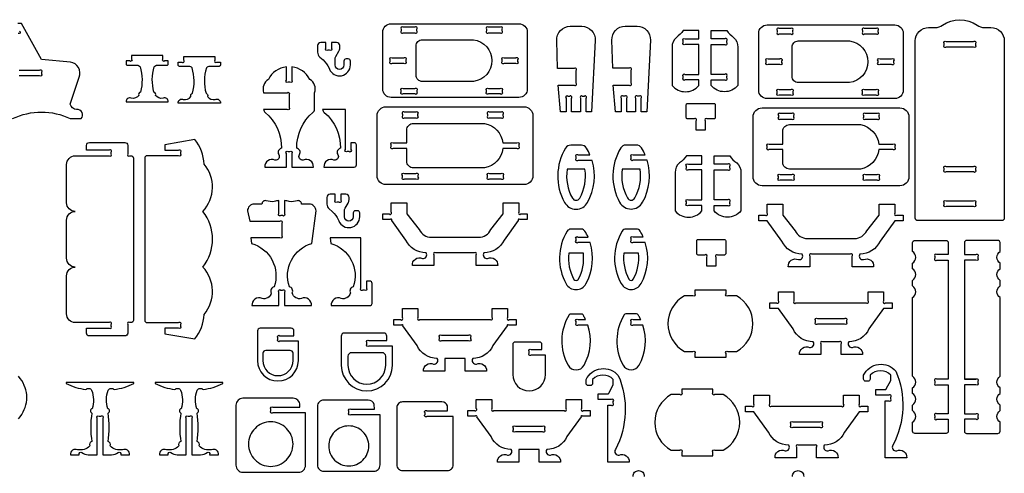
# Model space of a CAD drawing. Extents: x 4755 to 4925, y 1482 to 1588.
# Tile 5 of 5: x 4836 to 4925, y 1547 to 1588. Entities that reach past the tile are written whole.
import ezdxf

# ---------------------------------------------------------------- set-up
doc = ezdxf.new("R2010")
doc.units = 0
doc.header["$MEASUREMENT"] = 0
doc.layers.add('LAYER1', color=18, linetype='CONTINUOUS')

msp = doc.modelspace()

# ---------------------------------------------------------------- linework, layer by layer
at = {"layer": 'LAYER1'}
for points in [[(4916.916, 1570.077, -0.414214), (4916.716, 1570.277), (4916.716, 1586.239, -0.414214), (4917.916, 1587.439), (4918.508, 1587.439, 0.155074), (4919.163, 1587.647, -0.31779), (4922.269, 1587.647, 0.155074), (4922.924, 1587.439), (4923.516, 1587.439, -0.414214), (4924.716, 1586.239), (4924.716, 1570.277, -0.414214), (4924.516, 1570.077)], [(4868.839, 1581.898), (4868.839, 1587.023, -0.414214), (4869.589, 1587.773), (4881.089, 1587.773, -0.414214), (4881.839, 1587.023), (4881.839, 1581.898, -0.414214), (4881.089, 1581.148), (4869.589, 1581.148, -0.414214)], [(4870.504, 1587.284), (4870.504, 1587.137, 1), (4870.681, 1586.96), (4871.727, 1586.96, 1), (4871.904, 1587.137), (4871.904, 1587.284, 1), (4871.727, 1587.46), (4870.681, 1587.46, 1)], [(4878.169, 1587.284), (4878.169, 1587.137, 1), (4878.346, 1586.96), (4879.392, 1586.96, 1), (4879.569, 1587.137), (4879.569, 1587.284, 1), (4879.392, 1587.46), (4878.346, 1587.46, 1)], [(4884.818, 1579.847), (4884.607, 1582.247), (4886.042, 1582.247, 1), (4886.218, 1582.423), (4886.218, 1583.582, 1), (4886.042, 1583.759), (4884.564, 1583.759), (4884.491, 1586.278, -0.431081), (4885.689, 1587.547), (4886.748, 1587.547, -0.431081), (4887.946, 1586.278), (4887.618, 1579.847), (4887.118, 1579.847), (4887.118, 1581.07, 1), (4886.942, 1581.247), (4886.795, 1581.247, 1), (4886.618, 1581.07), (4886.618, 1579.847), (4885.818, 1579.847), (4885.818, 1581.07, 1), (4885.642, 1581.247), (4885.495, 1581.247, 1), (4885.318, 1581.07), (4885.318, 1579.847)], [(4889.771, 1579.856), (4889.56, 1582.256), (4890.994, 1582.256, 1), (4891.171, 1582.433), (4891.171, 1583.592, 1), (4890.994, 1583.768), (4889.516, 1583.768), (4889.443, 1586.288, -0.431081), (4890.641, 1587.556), (4891.7, 1587.556, -0.431081), (4892.898, 1586.288), (4892.571, 1579.856), (4892.071, 1579.856), (4892.071, 1581.08, 1), (4891.894, 1581.256), (4891.747, 1581.256, 1), (4891.571, 1581.08), (4891.571, 1579.856), (4890.771, 1579.856), (4890.771, 1581.08, 1), (4890.594, 1581.256), (4890.447, 1581.256, 1), (4890.271, 1581.08), (4890.271, 1579.856)], [(4894.86, 1585.672), (4894.86, 1582.221, 0.468323), (4897.26, 1582.221), (4897.26, 1582.721), (4896.037, 1582.721, -1), (4895.86, 1582.898), (4895.86, 1583.044, -1), (4896.037, 1583.221), (4897.26, 1583.221), (4897.26, 1585.922), (4896.037, 1585.922, -1), (4895.86, 1586.099), (4895.86, 1586.246, -1), (4896.037, 1586.422), (4897.26, 1586.422), (4897.26, 1587.172), (4895.86, 1587.172, -0.082449), (4895.234, 1586.546, 0.237515)], [(4900.759, 1585.672), (4900.759, 1582.221, -0.468323), (4898.359, 1582.221), (4898.359, 1582.721), (4899.582, 1582.721, 1), (4899.759, 1582.898), (4899.759, 1583.044, 1), (4899.582, 1583.221), (4898.359, 1583.221), (4898.359, 1585.922), (4899.582, 1585.922, 1), (4899.759, 1586.099), (4899.759, 1586.246, 1), (4899.582, 1586.422), (4898.359, 1586.422), (4898.359, 1587.172), (4899.759, 1587.172, 0.082449), (4900.385, 1586.546, -0.237515)], [(4902.636, 1581.793), (4902.636, 1586.918, -0.414214), (4903.386, 1587.668), (4914.886, 1587.668, -0.414214), (4915.636, 1586.918), (4915.636, 1581.793, -0.414214), (4914.886, 1581.043), (4903.386, 1581.043, -0.414214)], [(4904.301, 1587.179), (4904.301, 1587.032, 1), (4904.478, 1586.856), (4905.524, 1586.856, 1), (4905.701, 1587.032), (4905.701, 1587.179, 1), (4905.524, 1587.356), (4904.478, 1587.356, 1)], [(4911.966, 1587.179), (4911.966, 1587.032, 1), (4912.143, 1586.856), (4913.19, 1586.856, 1), (4913.366, 1587.032), (4913.366, 1587.179, 1), (4913.19, 1587.356), (4912.143, 1587.356, 1)], [(4877.001, 1582.585), (4872.402, 1582.585, -0.414214), (4871.839, 1583.148), (4871.839, 1585.773, -0.414214), (4872.402, 1586.335), (4877.001, 1586.335, -0.88519)], [(4910.798, 1582.481), (4906.199, 1582.481, -0.414214), (4905.636, 1583.043), (4905.636, 1585.668, -0.414214), (4906.199, 1586.231), (4910.798, 1586.231, -0.88519)], [(4919.493, 1586.165), (4921.939, 1586.165, -1), (4922.116, 1585.988), (4922.116, 1585.842, -1), (4921.939, 1585.665), (4919.493, 1585.665, -1), (4919.316, 1585.842), (4919.316, 1585.988, -1)], [(4864.017, 1583.774), (4864.045, 1583.704, 0.825341), (4865.938, 1584.069), (4865.938, 1584.414, 0.414214), (4865.745, 1584.606), (4865.546, 1584.606, 0.414214), (4865.354, 1584.414), (4865.354, 1584.069, -1), (4864.558, 1584.069), (4864.558, 1584.555, -0.131652), (4864.635, 1584.843), (4864.9, 1585.302, 0.131652), (4864.977, 1585.59), (4864.977, 1585.807, 0.414214), (4864.689, 1586.095), (4864.23, 1586.095), (4864.23, 1585.569, -1), (4864.053, 1585.392), (4863.906, 1585.392, -1), (4863.73, 1585.569), (4863.73, 1586.095), (4863.271, 1586.095, 0.414214), (4862.982, 1585.807), (4862.982, 1585.21, 0.220517), (4863.187, 1584.77), (4863.475, 1584.526, -0.122252)], [(4847.666, 1580.748), (4849.566, 1580.748, 0.570657), (4849.1, 1581.08, -0.289506), (4848.41, 1581.337, 0.497317), (4848.277, 1581.627, 0.217136), (4848.277, 1581.627, -0.145354), (4848.308, 1583.901, -0.281118), (4848.602, 1584.048), (4849.447, 1584.048, 0.414214), (4849.567, 1584.168), (4849.567, 1584.428), (4849.243, 1584.428, -1), (4849.067, 1584.605), (4849.067, 1584.928), (4847.917, 1584.928), (4847.666, 1584.928), (4847.416, 1584.928), (4846.266, 1584.928), (4846.266, 1584.605, -1), (4846.089, 1584.428), (4845.766, 1584.428), (4845.766, 1584.168, 0.414214), (4845.886, 1584.048), (4846.73, 1584.048, -0.281118), (4847.024, 1583.901, -0.145354), (4847.055, 1581.627, 0.217136), (4847.055, 1581.627, 0.497317), (4846.923, 1581.337, -0.289506), (4846.233, 1581.08, 0.570657), (4845.767, 1580.748)], [(4852.347, 1580.644), (4850.448, 1580.644, -0.570657), (4850.914, 1580.976, 0.289506), (4851.604, 1581.233, -0.497317), (4851.737, 1581.523, -0.217136), (4851.737, 1581.523, 0.145354), (4851.705, 1583.797, 0.281118), (4851.411, 1583.944), (4850.567, 1583.944, -0.414214), (4850.447, 1584.064), (4850.447, 1584.324), (4850.77, 1584.324, 1), (4850.947, 1584.501), (4850.947, 1584.824), (4852.097, 1584.824), (4852.347, 1584.824), (4852.598, 1584.824), (4853.748, 1584.824), (4853.748, 1584.501, 1), (4853.925, 1584.324), (4854.248, 1584.324), (4854.248, 1584.064, -0.414214), (4854.128, 1583.944), (4853.283, 1583.944, 0.281118), (4852.989, 1583.797, 0.145354), (4852.958, 1581.523, -0.217136), (4852.958, 1581.523, -0.497317), (4853.091, 1581.233, 0.289506), (4853.781, 1580.976, -0.570657), (4854.247, 1580.644)], [(4870.727, 1584.21), (4869.681, 1584.21, -1), (4869.504, 1584.387), (4869.504, 1584.534, -1), (4869.681, 1584.71), (4870.727, 1584.71, -1), (4870.904, 1584.534), (4870.904, 1584.387, -1)], [(4879.746, 1584.71), (4880.792, 1584.71, -1), (4880.969, 1584.534), (4880.969, 1584.387, -1), (4880.792, 1584.21), (4879.746, 1584.21, -1), (4879.569, 1584.387), (4879.569, 1584.534, -1)], [(4904.524, 1584.106), (4903.478, 1584.106, -1), (4903.301, 1584.282), (4903.301, 1584.429, -1), (4903.478, 1584.606), (4904.524, 1584.606, -1), (4904.701, 1584.429), (4904.701, 1584.282, -1)], [(4913.543, 1584.606), (4914.59, 1584.606, -1), (4914.766, 1584.429), (4914.766, 1584.282, -1), (4914.59, 1584.106), (4913.543, 1584.106, -1), (4913.366, 1584.282), (4913.366, 1584.429, -1)], [(4860.675, 1583.902), (4860.675, 1582.698, -1), (4860.499, 1582.521), (4860.352, 1582.521, -1), (4860.175, 1582.698), (4860.175, 1583.902, 0.24185), (4858.564, 1582.776, 0.346655), (4858.131, 1581.576), (4860.249, 1581.576, -1), (4860.425, 1581.4), (4860.425, 1580.253, -1), (4860.249, 1580.076), (4858.131, 1580.076, 0.260797), (4858.283, 1579.804, -0.220455), (4859.743, 1576.579, 0.497317), (4859.486, 1576.018, -0.687365), (4859.15, 1575.52, 0.570657), (4858.248, 1574.878), (4860.175, 1574.878), (4860.175, 1576.101, -1), (4860.352, 1576.278), (4860.425, 1576.278), (4860.499, 1576.278, -1), (4860.675, 1576.101), (4860.675, 1574.878), (4862.602, 1574.878, 0.570657), (4861.7, 1575.52, -0.687365), (4861.365, 1576.018, 0.497317), (4861.108, 1576.579, -0.220455), (4862.567, 1579.804, 0.260797), (4862.72, 1580.076), (4862.72, 1581.576, 0.346655), (4862.286, 1582.776, 0.24185)], [(4870.681, 1581.96), (4871.727, 1581.96, -1), (4871.904, 1581.784), (4871.904, 1581.637, -1), (4871.727, 1581.46), (4870.681, 1581.46, -1), (4870.504, 1581.637), (4870.504, 1581.784, -1)], [(4878.346, 1581.96), (4879.392, 1581.96, -1), (4879.569, 1581.784), (4879.569, 1581.637, -1), (4879.392, 1581.46), (4878.346, 1581.46, -1), (4878.169, 1581.637), (4878.169, 1581.784, -1)], [(4904.478, 1581.856), (4905.524, 1581.856, -1), (4905.701, 1581.679), (4905.701, 1581.532, -1), (4905.524, 1581.356), (4904.478, 1581.356, -1), (4904.301, 1581.532), (4904.301, 1581.679, -1)], [(4912.143, 1581.856), (4913.19, 1581.856, -1), (4913.366, 1581.679), (4913.366, 1581.532, -1), (4913.19, 1581.356), (4912.143, 1581.356, -1), (4911.966, 1581.532), (4911.966, 1581.679, -1)], [(4866.282, 1574.878, 0.414214), (4866.482, 1575.078), (4866.482, 1576.878, 0.414214), (4866.282, 1577.078), (4865.982, 1577.078), (4865.982, 1576.455, -1), (4865.805, 1576.278), (4865.658, 1576.278, -1), (4865.482, 1576.455), (4865.482, 1580.076), (4863.437, 1580.076, 0.260797), (4863.59, 1579.804, -0.220455), (4865.049, 1576.579, 0.497317), (4864.792, 1576.018, -0.687365), (4864.457, 1575.52, 0.570657), (4863.555, 1574.878)], [(4868.339, 1574.109), (4868.339, 1579.509, -0.414214), (4869.139, 1580.309), (4881.539, 1580.309, -0.414214), (4882.339, 1579.509), (4882.339, 1574.109, -0.414214), (4881.539, 1573.309), (4869.139, 1573.309, -0.414214)], [(4897.025, 1578.213), (4897.025, 1579.037, 1), (4896.848, 1579.213), (4896.245, 1579.213, -0.414214), (4896.125, 1579.333), (4896.125, 1580.493, -0.414214), (4896.245, 1580.613), (4898.605, 1580.613, -0.414214), (4898.725, 1580.493), (4898.725, 1579.333, -0.414214), (4898.605, 1579.213), (4898.002, 1579.213, 1), (4897.825, 1579.037), (4897.825, 1578.213)], [(4902.136, 1574.004), (4902.136, 1579.404, -0.414214), (4902.936, 1580.204), (4915.336, 1580.204, -0.414214), (4916.136, 1579.404), (4916.136, 1574.004, -0.414214), (4915.336, 1573.204), (4902.936, 1573.204, -0.414214)], [(4870.606, 1579.632), (4870.606, 1579.486, 1), (4870.783, 1579.309), (4871.829, 1579.309, 1), (4872.006, 1579.486), (4872.006, 1579.632, 1), (4871.829, 1579.809), (4870.783, 1579.809, 1)], [(4878.271, 1579.632), (4878.271, 1579.486, 1), (4878.448, 1579.309), (4879.495, 1579.309, 1), (4879.671, 1579.486), (4879.671, 1579.632, 1), (4879.495, 1579.809), (4878.448, 1579.809, 1)], [(4905.626, 1579.704), (4904.58, 1579.704, 1), (4904.403, 1579.528), (4904.403, 1579.381, 1), (4904.58, 1579.204), (4905.626, 1579.204, 1), (4905.803, 1579.381), (4905.803, 1579.528, 1)], [(4912.068, 1579.528), (4912.068, 1579.381, 1), (4912.245, 1579.204), (4913.292, 1579.204, 1), (4913.468, 1579.381), (4913.468, 1579.528, 1), (4913.292, 1579.704), (4912.245, 1579.704, 1)], [(4879.643, 1577.059), (4880.895, 1577.059, -1), (4881.071, 1576.882), (4881.071, 1576.736, -1), (4880.895, 1576.559), (4879.643, 1576.559, -0.326135), (4878.001, 1574.809), (4871.606, 1574.809, -0.414214), (4871.006, 1575.409), (4871.006, 1576.559), (4869.783, 1576.559, -1), (4869.606, 1576.736), (4869.606, 1576.882, -1), (4869.783, 1577.059), (4871.006, 1577.059), (4871.006, 1578.209, -0.414214), (4871.606, 1578.809), (4878.001, 1578.809, -0.326135)], [(4913.44, 1576.954), (4914.692, 1576.954, -1), (4914.868, 1576.778), (4914.868, 1576.631, -1), (4914.692, 1576.454), (4913.44, 1576.454, -0.326135), (4911.798, 1574.704), (4905.403, 1574.704, -0.414214), (4904.803, 1575.304), (4904.803, 1576.454), (4903.58, 1576.454, -1), (4903.403, 1576.631), (4903.403, 1576.778, -1), (4903.58, 1576.954), (4904.803, 1576.954), (4904.803, 1578.104, -0.414214), (4905.403, 1578.704), (4911.798, 1578.704, -0.326135)], [(4852.784, 1575.158, 0.157436), (4851.937, 1577.371), (4849.25, 1576.898), (4849.25, 1576.398), (4850.473, 1576.398, -1), (4850.65, 1576.222), (4850.65, 1576.075, -1), (4850.473, 1575.898), (4847.65, 1575.898, 0.414214), (4847.45, 1575.698), (4847.45, 1573.898), (4847.45, 1561.098, 0.414214), (4847.65, 1560.898), (4850.473, 1560.898, -1), (4850.65, 1560.722), (4850.65, 1560.575, -1), (4850.473, 1560.399), (4849.25, 1560.399), (4849.25, 1559.899), (4851.937, 1559.426, 0.157436), (4852.784, 1561.639, 0.379394), (4852.671, 1565.898, 0.346118), (4852.671, 1570.898, 0.379394)], [(4841.207, 1565.898, -0.414214), (4840.422, 1566.684), (4840.422, 1570.113, -0.414214), (4841.207, 1570.898, -0.414214), (4840.422, 1571.684), (4840.422, 1575.113, -0.414214), (4841.207, 1575.898), (4844.245, 1575.898, 1), (4844.422, 1576.075), (4844.422, 1576.222, 1), (4844.245, 1576.398), (4842.207, 1576.398), (4842.207, 1576.837, -0.414214), (4842.469, 1577.098), (4845.66, 1577.098, -0.414214), (4845.922, 1576.837), (4845.922, 1576.075, 1), (4846.099, 1575.898), (4846.222, 1575.898, -0.414214), (4846.422, 1575.698), (4846.422, 1561.098, -0.414214), (4846.222, 1560.898), (4846.099, 1560.898, 1), (4845.922, 1560.722), (4845.922, 1559.96, -0.414214), (4845.66, 1559.698), (4842.469, 1559.698, -0.414214), (4842.207, 1559.96), (4842.207, 1560.398), (4844.245, 1560.398, 1), (4844.422, 1560.575), (4844.422, 1560.722, 1), (4844.245, 1560.898), (4841.207, 1560.898, -0.414214), (4840.422, 1561.684), (4840.422, 1565.113, -0.414214)], [(4887.653, 1575.486), (4886.395, 1575.486, -1), (4886.218, 1575.662), (4886.218, 1575.809, -1), (4886.395, 1575.986), (4887.47, 1575.986, 0.035368), (4887.156, 1576.595, 0.261699), (4886.697, 1576.853), (4885.74, 1576.853, 0.261699), (4885.281, 1576.595, 0.2701), (4885.186, 1571.708, 0.587624), (4887.25, 1571.708, 0.203772)], [(4892.606, 1575.495), (4891.347, 1575.495, -1), (4891.171, 1575.672), (4891.171, 1575.819, -1), (4891.347, 1575.995), (4892.423, 1575.995, 0.035368), (4892.108, 1576.605, 0.261699), (4891.649, 1576.863), (4890.692, 1576.863, 0.261699), (4890.233, 1576.605, 0.2701), (4890.139, 1571.718, 0.587624), (4892.203, 1571.718, 0.203772)], [(4895.135, 1574.391), (4895.135, 1570.939, 0.468323), (4897.535, 1570.939), (4897.535, 1571.439), (4896.312, 1571.439, -1), (4896.135, 1571.616), (4896.135, 1571.763, -1), (4896.312, 1571.939), (4897.535, 1571.939), (4897.535, 1574.641), (4896.312, 1574.641, -1), (4896.135, 1574.818), (4896.135, 1574.964, -1), (4896.312, 1575.141), (4897.535, 1575.141), (4897.535, 1575.891), (4896.135, 1575.891, -0.082449), (4895.509, 1575.264, 0.237515)], [(4901.034, 1574.391), (4901.034, 1570.939, -0.468323), (4898.634, 1570.939), (4898.634, 1571.439), (4899.857, 1571.439, 1), (4900.034, 1571.616), (4900.034, 1571.763, 1), (4899.857, 1571.939), (4898.634, 1571.939), (4898.634, 1574.641), (4899.857, 1574.641, 1), (4900.034, 1574.818), (4900.034, 1574.964, 1), (4899.857, 1575.141), (4898.634, 1575.141), (4898.634, 1575.891), (4900.034, 1575.891, 0.082449), (4900.66, 1575.264, -0.237515)], [(4887.017, 1574.686), (4885.42, 1574.686, 0.166664), (4885.885, 1572.097, 0.587624), (4886.552, 1572.097, 0.166664)], [(4891.969, 1574.695), (4890.372, 1574.695, 0.166664), (4890.837, 1572.107, 0.587624), (4891.504, 1572.107, 0.166664)], [(4919.493, 1574.949), (4921.939, 1574.949, -1), (4922.116, 1574.772), (4922.116, 1574.625, -1), (4921.939, 1574.449), (4919.493, 1574.449, -1), (4919.316, 1574.625), (4919.316, 1574.772, -1)], [(4870.783, 1574.309), (4871.829, 1574.309, -1), (4872.006, 1574.132), (4872.006, 1573.986, -1), (4871.829, 1573.809), (4870.783, 1573.809, -1), (4870.606, 1573.986), (4870.606, 1574.132, -1)], [(4878.448, 1574.309), (4879.495, 1574.309, -1), (4879.671, 1574.132), (4879.671, 1573.986, -1), (4879.495, 1573.809), (4878.448, 1573.809, -1), (4878.271, 1573.986), (4878.271, 1574.132, -1)], [(4904.58, 1574.204), (4905.626, 1574.204, -1), (4905.803, 1574.028), (4905.803, 1573.881, -1), (4905.626, 1573.704), (4904.58, 1573.704, -1), (4904.403, 1573.881), (4904.403, 1574.028, -1)], [(4912.245, 1574.204), (4913.292, 1574.204, -1), (4913.468, 1574.028), (4913.468, 1573.881, -1), (4913.292, 1573.704), (4912.245, 1573.704, -1), (4912.068, 1573.881), (4912.068, 1574.028, -1)], [(4864.851, 1570.126), (4864.88, 1570.055, 0.825341), (4866.772, 1570.421), (4866.772, 1570.765, 0.414214), (4866.58, 1570.958), (4866.381, 1570.958, 0.414214), (4866.189, 1570.765), (4866.189, 1570.421, -1), (4865.392, 1570.421), (4865.392, 1570.906, -0.131652), (4865.47, 1571.195), (4865.734, 1571.653, 0.131652), (4865.812, 1571.942), (4865.812, 1572.158, 0.414214), (4865.523, 1572.447), (4865.064, 1572.447), (4865.064, 1571.92, -1), (4864.888, 1571.743), (4864.741, 1571.743, -1), (4864.564, 1571.92), (4864.564, 1572.447), (4864.105, 1572.447, 0.414214), (4863.817, 1572.158), (4863.817, 1571.562, 0.220517), (4864.021, 1571.121), (4864.309, 1570.877, -0.122252)], [(4859.513, 1562.426), (4859.513, 1563.65, -1), (4859.689, 1563.826), (4859.836, 1563.826, -1), (4860.013, 1563.65), (4860.013, 1562.426), (4862.44, 1562.426, 0.570657), (4861.538, 1563.068, -0.424269), (4860.702, 1563.566, 0.497317), (4860.445, 1564.127, -0.429094), (4862.474, 1568.019), (4862.842, 1570.939), (4862.842, 1570.939, 0.414214), (4862.226, 1571.555), (4861.545, 1571.555, 0.480696), (4861.16, 1571.863, -0.114725), (4860.439, 1571.775, 0.056195), (4860.013, 1571.88), (4860.013, 1570.695, -1), (4859.836, 1570.519), (4859.689, 1570.519, -1), (4859.513, 1570.695), (4859.513, 1571.88, 0.056195), (4859.087, 1571.775, -0.114725), (4858.365, 1571.863, 0.480696), (4857.98, 1571.555), (4857.299, 1571.555, 0.414214), (4856.683, 1570.939), (4856.683, 1570.939), (4856.892, 1570.019), (4859.586, 1570.019, -1), (4859.763, 1569.842), (4859.763, 1568.695, -1), (4859.586, 1568.519), (4856.988, 1568.519), (4857.051, 1568.019, -0.429094), (4859.08, 1564.127, 0.497317), (4858.823, 1563.566, -0.424269), (4857.988, 1563.068, 0.570657), (4857.085, 1562.426)], [(4877.247, 1566.03), (4877.247, 1566.992, 1), (4877.07, 1567.169), (4874.339, 1567.169), (4873.607, 1567.169, 1), (4873.431, 1566.992), (4873.431, 1566.03), (4871.503, 1566.03, -0.570657), (4872.406, 1566.671, 0.687365), (4872.741, 1567.169, -0.291722), (4870.928, 1568.326), (4869.659, 1570.093, 1), (4869.515, 1570.167), (4868.839, 1570.167), (4868.839, 1570.667), (4869.429, 1570.667, 1), (4869.606, 1570.843), (4869.606, 1571.667), (4871.006, 1571.667), (4871.006, 1570.667), (4872.124, 1569.263, 0.291722), (4873.212, 1568.569), (4874.339, 1568.569), (4877.465, 1568.569, 0.291722), (4878.553, 1569.263), (4879.671, 1570.667), (4879.671, 1571.667), (4881.071, 1571.667), (4881.071, 1570.843, 1), (4881.248, 1570.667), (4881.839, 1570.667), (4881.839, 1570.167), (4881.162, 1570.167, 1), (4881.018, 1570.093), (4879.75, 1568.326, -0.291722), (4877.936, 1567.169, 0.687365), (4878.272, 1566.671, -0.570657), (4879.174, 1566.03)], [(4911.044, 1565.925), (4911.044, 1566.888, 1), (4910.867, 1567.064), (4908.136, 1567.064), (4907.404, 1567.064, 1), (4907.228, 1566.888), (4907.228, 1565.925), (4905.301, 1565.925, -0.570657), (4906.203, 1566.567, 0.687365), (4906.538, 1567.064, -0.291722), (4904.725, 1568.221), (4903.403, 1570.062), (4902.636, 1570.062), (4902.636, 1570.562), (4903.226, 1570.562, 1), (4903.403, 1570.739), (4903.403, 1571.562), (4904.803, 1571.562), (4904.803, 1570.562), (4905.921, 1569.158, 0.291722), (4907.009, 1568.464), (4908.136, 1568.464), (4911.262, 1568.464, 0.291722), (4912.35, 1569.158), (4913.468, 1570.562), (4913.468, 1571.562), (4914.868, 1571.562), (4914.868, 1570.739, 1), (4915.045, 1570.562), (4915.636, 1570.562), (4915.636, 1570.062), (4914.868, 1570.062), (4913.547, 1568.221, -0.291722), (4911.733, 1567.064, 0.687365), (4912.069, 1566.567, -0.570657), (4912.971, 1565.925)], [(4919.493, 1571.851), (4921.939, 1571.851, -1), (4922.116, 1571.675), (4922.116, 1571.528, -1), (4921.939, 1571.351), (4919.493, 1571.351, -1), (4919.316, 1571.528), (4919.316, 1571.675, -1)], [(4887.486, 1568.094), (4886.395, 1568.094, -1), (4886.218, 1568.271), (4886.218, 1568.418, -1), (4886.395, 1568.594), (4887.296, 1568.594, 0.031694), (4887.019, 1569.121, 0.261699), (4886.697, 1569.302), (4885.74, 1569.302, 0.261699), (4885.417, 1569.121, 0.2701), (4885.326, 1564.394, 0.587624), (4887.111, 1564.394, 0.206482)], [(4892.438, 1568.104), (4891.347, 1568.104, -1), (4891.171, 1568.281), (4891.171, 1568.427, -1), (4891.347, 1568.604), (4892.248, 1568.604, 0.031694), (4891.972, 1569.13, 0.261699), (4891.649, 1569.311), (4890.692, 1569.311, 0.261699), (4890.37, 1569.13, 0.2701), (4890.278, 1564.404, 0.587624), (4892.063, 1564.404, 0.206482)], [(4867.677, 1564.626), (4867.377, 1564.626), (4867.377, 1564.003, -1), (4867.2, 1563.826), (4867.053, 1563.826, -1), (4866.877, 1564.003), (4866.877, 1568.519), (4866.877, 1568.519), (4866.877, 1568.519), (4864.102, 1568.519), (4864.165, 1568.019, -0.429094), (4866.194, 1564.127, 0.497317), (4865.937, 1563.566, -0.424269), (4865.102, 1563.068, 0.570657), (4864.2, 1562.426), (4867.677, 1562.426, 0.414214), (4867.877, 1562.626), (4867.877, 1564.426, 0.414214)], [(4897.973, 1565.972), (4897.973, 1566.795, 1), (4897.796, 1566.972), (4897.193, 1566.972, -0.414214), (4897.073, 1567.092), (4897.073, 1568.252, -0.414214), (4897.193, 1568.372), (4899.553, 1568.372, -0.414214), (4899.673, 1568.252), (4899.673, 1567.092, -0.414214), (4899.553, 1566.972), (4898.95, 1566.972, 1), (4898.773, 1566.795), (4898.773, 1565.972)], [(4916.475, 1559.399), (4916.475, 1563.147, 0.531486), (4916.475, 1564.195), (4916.475, 1564.695, 0.531486), (4916.475, 1565.744), (4916.475, 1566.244, 0.531486), (4916.475, 1567.293), (4916.475, 1568.093, -0.414214), (4916.675, 1568.293), (4919.477, 1568.293, -0.414214), (4919.677, 1568.093), (4919.677, 1567.018), (4918.652, 1567.018, 1), (4918.475, 1566.842), (4918.475, 1566.695, 1), (4918.652, 1566.518), (4919.677, 1566.518), (4919.677, 1555.802), (4918.652, 1555.802, 1), (4918.475, 1555.625), (4918.475, 1555.479, 1), (4918.652, 1555.302), (4919.677, 1555.302), (4919.677, 1552.705), (4918.652, 1552.705, 1), (4918.475, 1552.528), (4918.475, 1552.381, 1), (4918.652, 1552.205), (4919.677, 1552.205), (4919.677, 1551.13, -0.414214), (4919.477, 1550.93), (4916.675, 1550.93, -0.414214), (4916.475, 1551.13), (4916.475, 1551.93, 0.531486), (4916.475, 1552.979), (4916.475, 1553.479, 0.531486), (4916.475, 1554.528), (4916.475, 1555.028, 0.531486), (4916.475, 1556.076), (4916.475, 1558.899)], [(4924.329, 1559.399), (4924.329, 1563.147, -0.531486), (4924.329, 1564.195), (4924.329, 1564.695, -0.531486), (4924.329, 1565.744), (4924.329, 1566.244, -0.531486), (4924.329, 1567.293), (4924.329, 1568.093, 0.414214), (4924.129, 1568.293), (4921.327, 1568.293, 0.414214), (4921.127, 1568.093), (4921.127, 1567.018), (4922.152, 1567.018, -1), (4922.329, 1566.842), (4922.329, 1566.695, -1), (4922.152, 1566.518), (4921.127, 1566.518), (4921.127, 1555.802), (4922.152, 1555.802, -1), (4922.329, 1555.625), (4922.329, 1555.479, -1), (4922.152, 1555.302), (4921.127, 1555.302), (4921.127, 1552.705), (4922.152, 1552.705, -1), (4922.329, 1552.528), (4922.329, 1552.381, -1), (4922.152, 1552.205), (4921.127, 1552.205), (4921.127, 1551.13, 0.414214), (4921.327, 1550.93), (4924.129, 1550.93, 0.414214), (4924.329, 1551.13), (4924.329, 1551.93, -0.531486), (4924.329, 1552.979), (4924.329, 1553.479, -0.531486), (4924.329, 1554.528), (4924.329, 1555.028, -0.531486), (4924.329, 1556.076), (4924.329, 1558.899)], [(4886.877, 1567.134), (4885.559, 1567.134, 0.15764), (4886.025, 1564.784, 0.587624), (4886.412, 1564.784, 0.15764)], [(4891.83, 1567.144), (4890.512, 1567.144, 0.15764), (4890.977, 1564.793, 0.587624), (4891.364, 1564.793, 0.15764)], [(4895.966, 1558.302), (4896.722, 1558.302, -1), (4896.898, 1558.126), (4896.898, 1557.802), (4899.698, 1557.802), (4899.698, 1558.126, -1), (4899.875, 1558.302), (4900.631, 1558.302, 0.59581), (4900.631, 1563.302), (4899.875, 1563.302, -1), (4899.698, 1563.479), (4899.698, 1563.802), (4896.898, 1563.802), (4896.898, 1563.479, -1), (4896.722, 1563.302), (4895.966, 1563.302, 0.59581)], [(4905.803, 1563.666), (4905.803, 1562.843, 1), (4905.98, 1562.666), (4912.292, 1562.666, 1), (4912.468, 1562.843), (4912.468, 1563.666), (4913.868, 1563.666), (4913.868, 1562.843, 1), (4914.045, 1562.666), (4914.636, 1562.666), (4914.636, 1562.166), (4913.868, 1562.166), (4912.547, 1560.325, -0.291722), (4910.733, 1559.169, 0.687365), (4911.069, 1558.671, -0.570657), (4911.971, 1558.029), (4910.044, 1558.029), (4910.044, 1558.992, 1), (4909.867, 1559.169), (4908.404, 1559.169, 1), (4908.228, 1558.992), (4908.228, 1558.029), (4906.301, 1558.029, -0.570657), (4907.203, 1558.671, 0.687365), (4907.538, 1559.169, -0.291722), (4905.725, 1560.325), (4904.403, 1562.166), (4903.636, 1562.166), (4903.636, 1562.666), (4904.226, 1562.666, 1), (4904.403, 1562.843), (4904.403, 1563.666)], [(4872.006, 1562.169), (4872.006, 1561.346, 1), (4872.183, 1561.169), (4878.495, 1561.169, 1), (4878.671, 1561.346), (4878.671, 1562.169), (4880.071, 1562.169), (4880.071, 1561.346, 1), (4880.248, 1561.169), (4880.839, 1561.169), (4880.839, 1560.669), (4880.162, 1560.669, 1), (4880.018, 1560.595), (4878.75, 1558.828, -0.291722), (4876.936, 1557.672, 0.687365), (4877.272, 1557.174, -0.570657), (4878.174, 1556.532), (4876.247, 1556.532), (4876.247, 1557.672), (4874.431, 1557.672), (4874.431, 1556.532), (4872.503, 1556.532, -0.570657), (4873.406, 1557.174, 0.687365), (4873.741, 1557.672, -0.291722), (4871.928, 1558.828), (4870.659, 1560.595, 1), (4870.515, 1560.669), (4869.839, 1560.669), (4869.839, 1561.169), (4870.429, 1561.169, 1), (4870.606, 1561.346), (4870.606, 1562.169)], [(4886.912, 1561.474, 0.014243), (4886.848, 1561.585, 0.261699), (4886.697, 1561.67), (4885.74, 1561.67, 0.261699), (4885.588, 1561.585, 0.2701), (4885.501, 1557.06, 0.587624), (4886.936, 1557.06, 0.21016), (4887.275, 1560.663), (4886.395, 1560.663, -1), (4886.218, 1560.839), (4886.218, 1560.986, -1), (4886.395, 1561.163), (4887.076, 1561.163, 0.026696)], [(4891.864, 1561.484, 0.014243), (4891.801, 1561.595, 0.261699), (4891.649, 1561.68), (4890.692, 1561.68, 0.261699), (4890.541, 1561.595, 0.2701), (4890.453, 1557.07, 0.587624), (4891.888, 1557.07, 0.21016), (4892.228, 1560.672), (4891.347, 1560.672, -1), (4891.171, 1560.849), (4891.171, 1560.996, -1), (4891.347, 1561.172), (4892.028, 1561.172, 0.026696)], [(4910.359, 1560.769), (4907.912, 1560.769, -1), (4907.736, 1560.945), (4907.736, 1561.092, -1), (4907.912, 1561.269), (4910.359, 1561.269, -1), (4910.536, 1561.092), (4910.536, 1560.945, -1)], [(4860.855, 1560.159, 0.414214), (4860.624, 1560.389), (4857.815, 1560.389, 0.414214), (4857.584, 1560.159), (4857.584, 1557.484, 1), (4861.255, 1557.484), (4861.255, 1559.221), (4859.596, 1559.221, -1), (4859.419, 1559.397), (4859.419, 1559.544, -1), (4859.596, 1559.721), (4860.855, 1559.721)], [(4869.206, 1559.672, 0.414214), (4868.918, 1559.961), (4865.406, 1559.961, 0.414214), (4865.117, 1559.672), (4865.117, 1557.055, 1), (4869.706, 1557.055), (4869.706, 1558.792), (4867.588, 1558.792, -1), (4867.412, 1558.969), (4867.412, 1559.115, -1), (4867.588, 1559.292), (4869.206, 1559.292)], [(4874.115, 1559.772), (4876.562, 1559.772, -1), (4876.739, 1559.595), (4876.739, 1559.448, -1), (4876.562, 1559.272), (4874.115, 1559.272, -1), (4873.939, 1559.448), (4873.939, 1559.595, -1)], [(4883.149, 1558.956, 0.414214), (4882.964, 1559.14), (4880.717, 1559.14, 0.414214), (4880.532, 1558.956), (4880.532, 1556.235, 1), (4883.469, 1556.235), (4883.469, 1557.972), (4882.177, 1557.972, -1), (4882.001, 1558.149), (4882.001, 1558.295, -1), (4882.177, 1558.472), (4883.149, 1558.472)], [(4860.519, 1558.393), (4858.32, 1558.393, 0.414214), (4858.064, 1558.137), (4858.064, 1557.484, 1), (4860.775, 1557.484), (4860.775, 1558.137, 0.414214)], [(4868.786, 1558.192), (4866.037, 1558.192, 0.414214), (4865.717, 1557.872), (4865.717, 1557.055, 1), (4869.106, 1557.055), (4869.106, 1557.872, 0.414214)], [(4914.077, 1554.874, -0.029821), (4914.108, 1554.935), (4914.518, 1555.682, 0.121687), (4914.518, 1555.682), (4914.518, 1556.168, 0.427031), (4912.654, 1556.168), (4912.654, 1555.823, -0.414214), (4912.461, 1555.631), (4912.262, 1555.631, -0.414214), (4912.07, 1555.823), (4912.07, 1556.168, -0.545644), (4914.963, 1556.533, -0.225477), (4914.707, 1549.876, 0.687365), (4915.043, 1549.378, -0.570657), (4915.945, 1548.737), (4914.018, 1548.737), (4914.018, 1553.874), (4914.341, 1553.874, 1), (4914.518, 1554.05), (4914.518, 1554.197, 1), (4914.341, 1554.374), (4913.154, 1554.374), (4913.154, 1554.874)], [(4889.125, 1554.484, -0.029821), (4889.156, 1554.545), (4889.566, 1555.292, 0.121687), (4889.566, 1555.292), (4889.566, 1555.778, 0.427031), (4887.702, 1555.778), (4887.702, 1555.433, -0.414214), (4887.509, 1555.241), (4887.311, 1555.241, -0.414214), (4887.118, 1555.433), (4887.118, 1555.778, -0.545644), (4890.011, 1556.143, -0.225477), (4889.756, 1549.486, 0.687365), (4890.091, 1548.989, -0.570657), (4890.993, 1548.347), (4889.066, 1548.347), (4889.066, 1553.484), (4889.389, 1553.484, 1), (4889.566, 1553.66), (4889.566, 1553.807, 1), (4889.389, 1553.984), (4888.202, 1553.984), (4888.202, 1554.484)], [(4846.473, 1555.42), (4846.473, 1555.5), (4840.373, 1555.5), (4840.373, 1555.42, 0.082494), (4842.156, 1554.879, -0.480983), (4842.674, 1554.824, -0.169376), (4842.72, 1553.153, 0.755968), (4842.693, 1552.768, 0.0823), (4842.693, 1550.192, 0.497317), (4842.515, 1549.805, -0.242348), (4841.394, 1549.462, 0.570657), (4840.773, 1549.02), (4841.562, 1549.02, -0.75881), (4841.799, 1549.207, 0.158853), (4842.373, 1549.02), (4843.173, 1549.02), (4843.173, 1552.294, -1), (4843.349, 1552.47), (4843.496, 1552.47, -1), (4843.673, 1552.294), (4843.673, 1549.02), (4844.473, 1549.02, 0.158853), (4845.046, 1549.207, -0.75881), (4845.283, 1549.02), (4846.073, 1549.02, 0.570657), (4845.451, 1549.462, -0.242348), (4844.33, 1549.805, 0.497317), (4844.153, 1550.192, 0.0823), (4844.153, 1552.768, 0.755968), (4844.125, 1553.153, -0.169376), (4844.171, 1554.824, -0.480983), (4844.689, 1554.879, 0.082494)], [(4854.473, 1555.42), (4854.473, 1555.5), (4848.373, 1555.5), (4848.373, 1555.42, 0.082494), (4850.156, 1554.879, -0.480983), (4850.674, 1554.824, -0.169376), (4850.72, 1553.153, 0.755968), (4850.693, 1552.768, 0.0823), (4850.693, 1550.192, 0.497317), (4850.515, 1549.805, -0.242348), (4849.394, 1549.462, 0.570657), (4848.773, 1549.02), (4849.562, 1549.02, -0.75881), (4849.799, 1549.207, 0.158853), (4850.373, 1549.02), (4851.173, 1549.02), (4851.173, 1552.294, -1), (4851.349, 1552.47), (4851.496, 1552.47, -1), (4851.673, 1552.294), (4851.673, 1549.02), (4852.473, 1549.02, 0.158853), (4853.046, 1549.207, -0.75881), (4853.283, 1549.02), (4854.073, 1549.02, 0.570657), (4853.451, 1549.462, -0.242348), (4852.33, 1549.805, 0.497317), (4852.153, 1550.192, 0.0823), (4852.153, 1552.768, 0.755968), (4852.125, 1553.153, -0.169376), (4852.171, 1554.824, -0.480983), (4852.689, 1554.879, 0.082494)], [(4894.78, 1549.42), (4895.536, 1549.42, -1), (4895.713, 1549.243), (4895.713, 1548.92), (4898.513, 1548.92), (4898.513, 1549.243, -1), (4898.689, 1549.42), (4899.445, 1549.42, 0.59581), (4899.445, 1554.42), (4898.689, 1554.42, -1), (4898.513, 1554.597), (4898.513, 1554.92), (4895.713, 1554.92), (4895.713, 1554.597, -1), (4895.536, 1554.42), (4894.78, 1554.42, 0.59581)], [(4903.606, 1554.374), (4903.606, 1553.55, 1), (4903.782, 1553.374), (4910.094, 1553.374, 1), (4910.271, 1553.55), (4910.271, 1554.374), (4911.671, 1554.374), (4911.671, 1553.55, 1), (4911.847, 1553.374), (4912.438, 1553.374), (4912.438, 1552.874), (4911.671, 1552.874), (4910.349, 1551.033, -0.291722), (4908.536, 1549.876, 0.687365), (4908.871, 1549.378, -0.570657), (4909.773, 1548.737), (4907.846, 1548.737), (4907.846, 1549.7, 1), (4907.67, 1549.876), (4906.207, 1549.876, 1), (4906.03, 1549.7), (4906.03, 1548.737), (4904.103, 1548.737, -0.570657), (4905.005, 1549.378, 0.687365), (4905.341, 1549.876, -0.291722), (4903.527, 1551.033), (4902.206, 1552.874), (4901.438, 1552.874), (4901.438, 1553.374), (4902.029, 1553.374, 1), (4902.206, 1553.55), (4902.206, 1554.374)], [(4858.775, 1552.959), (4858.775, 1553.106, -1), (4858.952, 1553.282), (4861.4, 1553.282), (4861.4, 1553.47, 0.414214), (4860.775, 1554.095), (4856.275, 1554.095, 0.414214), (4855.65, 1553.47), (4855.65, 1548.07, 0.414214), (4856.275, 1547.445), (4861.275, 1547.445, 0.414214), (4861.9, 1548.07), (4861.9, 1552.782), (4858.952, 1552.782, -1)], [(4868.603, 1552.618), (4865.967, 1552.618, -1), (4865.791, 1552.795), (4865.791, 1552.942, -1), (4865.967, 1553.118), (4868.103, 1553.118), (4868.079, 1553.531, 0.33076), (4867.54, 1553.931), (4863.54, 1553.931, 0.414214), (4862.978, 1553.368), (4862.978, 1548.096, 0.414214), (4863.54, 1547.533), (4868.04, 1547.533, 0.414214), (4868.603, 1548.096)], [(4875.173, 1552.454), (4872.818, 1552.454, -1), (4872.642, 1552.631), (4872.642, 1552.778, -1), (4872.818, 1552.954), (4874.673, 1552.954), (4874.651, 1553.407, 0.33076), (4874.166, 1553.767), (4870.616, 1553.767, 0.414214), (4870.11, 1553.261), (4870.11, 1548.103, 0.414214), (4870.616, 1547.597), (4874.666, 1547.597, 0.414214), (4875.173, 1548.103)], [(4878.654, 1553.984), (4878.654, 1553.16, 1), (4878.83, 1552.984), (4885.142, 1552.984, 1), (4885.319, 1553.16), (4885.319, 1553.984), (4886.719, 1553.984), (4886.719, 1553.16, 1), (4886.896, 1552.984), (4887.486, 1552.984), (4887.486, 1552.484), (4886.81, 1552.484, 1), (4886.666, 1552.41), (4885.397, 1550.643, -0.291722), (4883.584, 1549.486, 0.687365), (4883.919, 1548.989, -0.570657), (4884.822, 1548.347), (4882.894, 1548.347), (4882.894, 1549.486), (4881.078, 1549.486), (4881.078, 1548.347), (4879.151, 1548.347, -0.570657), (4880.053, 1548.989, 0.687365), (4880.389, 1549.486, -0.291722), (4878.575, 1550.643), (4877.307, 1552.41, 1), (4877.163, 1552.484), (4876.486, 1552.484), (4876.486, 1552.984), (4877.077, 1552.984, 1), (4877.254, 1553.16), (4877.254, 1553.984)], [(4858.775, 1551.97, 0.414214), (4856.775, 1549.97, 0.414214), (4858.775, 1547.97, 0.414214), (4860.775, 1549.97, 0.414214)], [(4865.79, 1551.606, 0.414214), (4863.99, 1549.806, 0.414214), (4865.79, 1548.006, 0.414214), (4867.59, 1549.806, 0.414214)], [(4883.21, 1551.086), (4880.763, 1551.086, -1), (4880.586, 1551.263), (4880.586, 1551.41, -1), (4880.763, 1551.586), (4883.21, 1551.586, -1), (4883.386, 1551.41), (4883.386, 1551.263, -1)], [(4908.162, 1551.476), (4905.715, 1551.476, -1), (4905.538, 1551.653), (4905.538, 1551.8, -1), (4905.715, 1551.976), (4908.162, 1551.976, -1), (4908.338, 1551.8), (4908.338, 1551.653, -1)]]:
    msp.add_lwpolyline(points, format="xyb", close=True, dxfattribs=at)
for points in [[(4835.564, 1579.24, -0.230289), (4840.755, 1579.24), (4841.719, 1579.24, 0.729626), (4841.324, 1580.061, -0.343544), (4840.755, 1580.539), (4841.564, 1582.962, 0.456332), (4840.783, 1584.334), (4838.16, 1584.554), (4836.369, 1587.804), (4836.034, 1587.804)], [(4836.194, 1587.115, -1), (4836.061, 1586.903)], [(4836.16, 1583.604), (4837.983, 1583.604, -1), (4838.16, 1583.427), (4838.16, 1583.354), (4838.16, 1583.281, -1), (4837.983, 1583.104), (4836.16, 1583.104)], [(4891.345, 1547.065, -0.427943), (4891.845, 1547.589, -0.427943), (4892.345, 1547.065, 0.204981)], [(4905.683, 1547.065, -0.427943), (4906.183, 1547.589, -0.427943), (4906.683, 1547.065, 0.204981)]]:
    msp.add_lwpolyline(points, format="xyb", dxfattribs=at)
for points in [[(4874.339, 1568.569), (4874.95, 1568.569)], [(4908.136, 1568.464), (4908.747, 1568.464)], [(4836.091, 1552.235), (4836.251, 1552.435), (4836.411, 1552.636), (4836.532, 1552.876), (4836.612, 1553.077), (4836.692, 1553.277), (4836.772, 1553.517), (4836.812, 1553.718), (4836.852, 1553.958), (4836.852, 1554.158), (4836.852, 1554.399), (4836.812, 1554.599), (4836.772, 1554.839), (4836.692, 1555.04), (4836.612, 1555.24), (4836.532, 1555.48), (4836.411, 1555.681), (4836.251, 1555.881), (4836.091, 1556.081)], [(4922.152, 1555.802), (4921.127, 1555.802)]]:
    msp.add_lwpolyline(points, dxfattribs=at)

doc.saveas('drawing.dxf')
